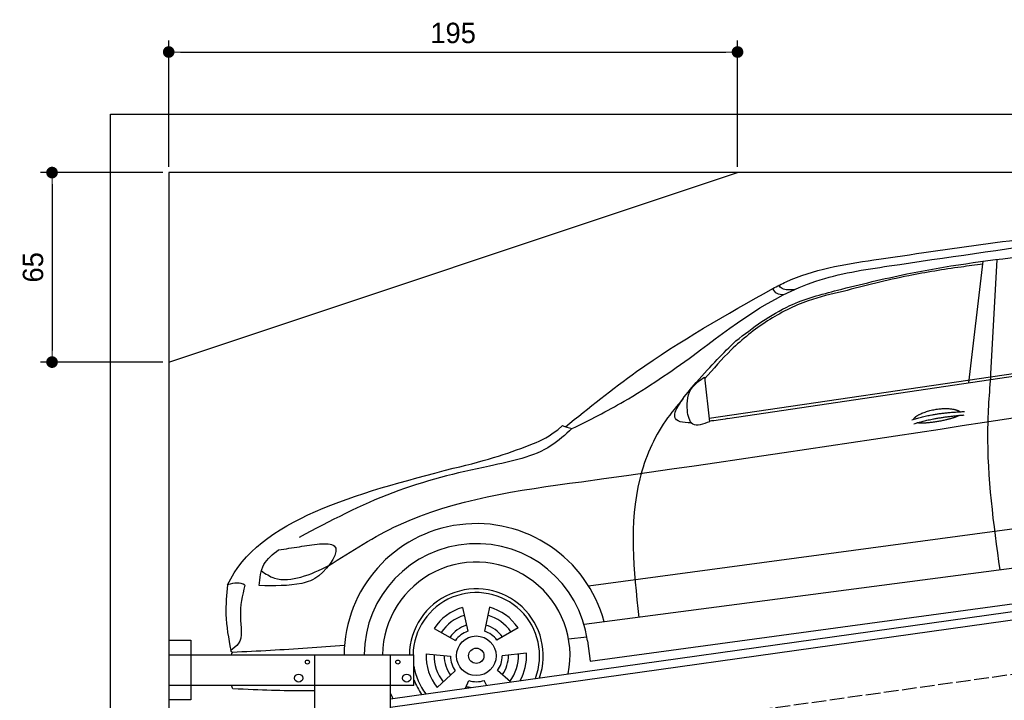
# Model space of a CAD drawing. Extents: x -311 to 6440, y -744 to 5824.
# Tile 4 of 5: x -311 to 3064, y 3490 to 5824. Entities that reach past the tile are written whole.
import ezdxf

# ---------------------------------------------------------------- set-up
doc = ezdxf.new("R2010")
doc.units = 0
doc.header["$LTSCALE"] = 10
doc.header["$MEASUREMENT"] = 0
doc.linetypes.add('GEN3', pattern=[6.25, 5, -1.25])
doc.layers.get('0').update_dxf_attribs({"linetype": 'CONTINUOUS'})
doc.layers.get('DEFPOINTS').update_dxf_attribs({"linetype": 'CONTINUOUS'})
for name, color, linetype in [('3', 6, 'GEN3'), ('CAR', 1, 'CONTINUOUS'), ('SICHTBARE_KANTEN_DIN_', 7, 'CONTINUOUS')]:
    doc.layers.add(name, color=color, linetype=linetype)
doc.layers.add('AM_5', color=3, linetype='CONTINUOUS', lineweight=15)
doc.dimstyles.new('KLAUS_DXF', dxfattribs={"dimscale": 20, "dimtxt": 3.5, "dimasz": 2, "dimexe": 2, "dimexo": 1, "dimgap": 1.5, "dimtad": 1, "dimlfac": 0.1, "dimdsep": 46, "dimtxsty": 'Standard', "dimblk": 'DOT', "dimcen": 2, "dimclrd": 256, "dimclre": 256, "dimclrt": 2, "dimadec": 0, "dimazin": 0, "dimtfac": 1, "dimtmove": 2, "dimatfit": 3, "dimfxl": 1, "dimtolj": 1, "dimarcsym": 0})

# ---------------------------------------------------------------- blocks, each defined once
blk = doc.blocks.new('_DOT')
at = {"color": 0, "linetype": 'ByBlock'}
blk.add_line((-0.5, 0), (-1, 0), dxfattribs=at)
at = {"color": 0, "linetype": 'ByBlock', "const_width": 0.5}
blk.add_lwpolyline([(-0.25, 0, 1), (0.25, 0, 1)], format="xyb", close=True, dxfattribs=at)
blk = doc.blocks.new('*D5')
at = {"layer": 'AM_5', "lineweight": -2, "transparency": 16777216}
for p, q in [((199.5, 5320), (199.5, 5753.4)), ((2149.5, 5320), (2149.5, 5753.4)), ((239.5, 5713.4), (2109.5, 5713.4))]:
    blk.add_line(p, q, dxfattribs=at)
at = {"layer": 'DEFPOINTS', "color": 0, "transparency": 16777216}
for p in [(2149.5, 5713.4), (199.5, 5300), (2149.5, 5300)]:
    blk.add_point(p, dxfattribs=at)
at = {"layer": 'AM_5', "lineweight": -2, "transparency": 16777216, "xscale": 40, "yscale": 40, "zscale": 40, "rotation": 180}
blk.add_blockref('_DOT', (199.5, 5713.4), dxfattribs=at)
at = {"layer": 'AM_5', "lineweight": -2, "transparency": 16777216, "xscale": 40, "yscale": 40, "zscale": 40}
blk.add_blockref('_DOT', (2149.5, 5713.4), dxfattribs=at)
at = {"layer": 'AM_5', "color": 2, "transparency": 16777216, "insert": (1174.5, 5778.4), "char_height": 70, "attachment_point": 5}
blk.add_mtext('\\A1;195', dxfattribs=at)
blk = doc.blocks.new('*D7')
at = {"layer": 'AM_5', "lineweight": -2, "transparency": 16777216}
for p, q in [((179.5, 5300), (-240.5, 5300)), ((-200.5, 5260), (-200.5, 4690)), ((179.6, 4650), (-240.5, 4650))]:
    blk.add_line(p, q, dxfattribs=at)
at = {"layer": 'DEFPOINTS', "color": 0, "transparency": 16777216}
for p in [(199.5, 5300), (-200.5, 4650), (199.6, 4650)]:
    blk.add_point(p, dxfattribs=at)
at = {"layer": 'AM_5', "lineweight": -2, "transparency": 16777216, "xscale": 40, "yscale": 40, "zscale": 40}
for p, rotation in [((-200.5, 5300), 90), ((-200.5, 4650), 270)]:
    blk.add_blockref('_DOT', p, dxfattribs=dict(at, rotation=rotation))
at = {"layer": 'AM_5', "color": 2, "transparency": 16777216, "insert": (-265.5, 4975), "char_height": 70, "attachment_point": 5, "rotation": 90}
blk.add_mtext('\\A1;65', dxfattribs=at)
blk = doc.blocks.new('Car_K')
at = {"layer": 'CAR'}
for p, q in [((5285.1, 2846.6), (5334.8, 3263.8)), ((5361.4, 2878), (5383.3, 3270)), ((4395.3, 2725.6), (6371, 3016)), ((4457.7, 2723.8), (6379.4, 3009)), ((4379.1, 2866.5), (4396.7, 2713.3)), ((3981.4, 2150.9), (5902.5, 2408.8)), ((5954.6, 2278.4), (3966.6, 2017.9)), ((3987.9, 1892.3), (5969.5, 2160.9)), ((3549.7, 2076.4), (3568.1, 1994.6)), ((3641.8, 2077.1), (3624.8, 1995)), ((3452.6, 2004.6), (3525.4, 1963)), ((3740.1, 2007), (3667.9, 1964.2)), ((3913.1, 1968.5), (3976.3, 1975.6)), ((3978.5, 1961.3), (3987.9, 1892.3)), ((3424.8, 1916.8), (3508.3, 1908.9)), ((3769.3, 1919.6), (3685.9, 1910.4)), ((3463.1, 1802.2), (3525.1, 1858.6)), ((3714.2, 1820.9), (3669.9, 1859.8)), ((3559.9, 1799.2), (3571.3, 1825.7)), ((3631.9, 1809.3), (3624.3, 1826.1))]:
    blk.add_line(p, q, dxfattribs=at)
for radius in [67.9, 26.2]:
    blk.add_circle((3597.1, 1910.6), radius, dxfattribs=at)
for radius, start, end in [(453.2, 14.86, 179.5503), (384.7, 7.5734, 179.4702), (321.3, 348.8956, 179.3656), (229.5, 340.7371, 179.1121), (216.8, 338.9836, 179.0598), (172.4, 105.9643, 146.9655), (172.4, 33.9643, 74.9655), (144.5, 106.605, 146.3248), (144.5, 34.605, 74.3248), (110.3, 107.8341, 145.0957), (88.8, 109.097, 143.8328), (88.8, 37.097, 71.8328), (110.3, 35.8341, 73.0957), (172.4, 177.9643, 218.9655), (144.5, 178.605, 218.3248), (110.3, 179.8341, 217.0957), (88.8, 181.097, 215.8328), (88.8, 325.097, 359.8328), (110.3, 323.8341, 1.0957), (144.5, 322.605, 2.3248), (172.4, 330.4173, 2.9655), (216.8, 189.363, 217.0164), (229.5, 201.2851, 215.2629), (88.8, 253.097, 287.8328), (110.3, 251.8341, 260.346), (321.3, 203.8286, 207.1044)]:
    blk.add_arc((3597.1, 1910.6), radius, start, end, dxfattribs=at)
for points in [[(4960.4, 3268.4), (5748.6, 3373.1), (6565.3, 3342.1), (7001.7, 3128.2)], [(4341, 2940.3), (4761.1, 3195.4), (5012, 3247.5), (5597.3, 3332.3)], [(4486.6, 2990.7), (4671.5, 3111.4), (4835.8, 3164.4), (5073.4, 3220), (5478.3, 3280.6), (5845.3, 3309)], [(4613.5, 3170.2), (4659.2, 3193.1), (4960.4, 3268.4)], [(4687.2, 3166.4), (4645.3, 3170.5), (4633.1, 3180.6)], [(3903, 2696.1), (4146.8, 2885.1), (4613.5, 3170.2)], [(4854.3, 3160.3), (4734.7, 3127.8), (4595.7, 3058.9), (4471, 2959.6), (4379.8, 2860.3)], [(4649.4, 3148.3), (4628.6, 3152.5), (4613.5, 3170.2)], [(3925.1, 2689.5), (4103.6, 2783.3), (4341, 2940.3)], [(3091.3, 2219.7), (3330.1, 2358.5), (3957.2, 2507.7), (6400, 2878.8)], [(5392.7, 2204.8), (5351.1, 2680.1), (5361.4, 2878)], [(4396.7, 2713.3), (4339.5, 2705.2), (4320.6, 2752), (4338.5, 2831.7), (4379.1, 2866.5)], [(4306.1, 2792.5), (4245.7, 2716.3), (4157.7, 2518), (4154, 2042.4)], [(3925.1, 2689.5), (3854, 2631.3), (3642.8, 2561.4), (3311.2, 2469.9), (2990.2, 2316.7)], [(3893.1, 2699.9), (3907.7, 2694.5), (3925.3, 2689.7)], [(3059.7, 2295), (3110.1, 2287.6), (3057.8, 2185.2), (2999, 2159), (2853.2, 2151.3)], [(2853.2, 2151.3), (2868.7, 2223.2), (2919.1, 2273.7)], [(2919.1, 2273.7), (2990.6, 2284.7), (3059.7, 2295)], [(2860.2, 2201.5), (2904.9, 2177.1), (2995.7, 2180.6), (3091.3, 2219.7)], [(2744.5, 2154.1), (2738.6, 2052.2), (2755.6, 1929)], [(2803.8, 2152.6), (2788.3, 2043.9), (2781, 1951.5), (2755.6, 1929)], [(3145.3, 1945.7), (2891.3, 1928.7), (2761, 1922.3)]]:
    blk.add_spline(points, degree=3, dxfattribs=at)
for points, degree, knots in [([(5333.6, 3253.4), (5308.7, 3250.3), (5223.6, 3239.4), (5062.6, 3213.6), (4929, 3179.4), (4854.3, 3160.3)], 3, [96.627312, 96.627312, 96.627312, 96.627312, 171.985535, 353.964722, 585.294651, 585.294651, 585.294651, 585.294651]), ([(4334.6, 2709.5), (4303.1, 2709), (4246, 2721.6), (4373.6, 2878.3), (4444.9, 2949.2), (4486.6, 2990.7)], 3, [93.12531, 93.12531, 93.12531, 93.12531, 180.032421, 319.648401, 516.477642, 516.477642, 516.477642, 516.477642]), ([(5096.6, 2721.7), (5100.1, 2730), (5124.3, 2747.3), (5178.1, 2764.2), (5225, 2761.1), (5250, 2752.2), (5255.3, 2747.7), (5255.6, 2747.5)], 5, [0.0314681, 0.0314681, 0.0314681, 0.0314681, 0.0314681, 0.0314681, 0.300106, 0.500106, 0.5095952, 0.5095952, 0.5095952, 0.5095952, 0.5095952, 0.5095952]), ([(5252.3, 2734.9), (5248.8, 2732.7), (5232.1, 2724.4), (5198.9, 2715.8), (5152.6, 2708), (5121.2, 2707.1), (5107.9, 2709.7)], 5, [0.6133618, 0.6133618, 0.6133618, 0.6133618, 0.6133618, 0.6133618, 0.700106, 0.9252293, 0.9252293, 0.9252293, 0.9252293, 0.9252293, 0.9252293]), ([(3518, 2553.7), (3639.3, 2581.7), (3745, 2618.4), (3845.3, 2659.5), (3893, 2699.8)], 3, [0, 0, 0, 0, 247.321337, 334.292188, 334.292188, 334.292188, 334.292188]), ([(3043.2, 1790.9), (3031.6, 1790.6), (2945.8, 1788.9), (2860.9, 1793.2), (2762.4, 1796.9)], 3, [250.354392, 250.354392, 250.354392, 250.354392, 285.458466, 509.835857, 509.835857, 509.835857, 509.835857])]:
    blk.add_open_spline(points, degree=degree, knots=knots, dxfattribs=at)
for points, degree in [([(5090.7, 2719.8), (5164, 2744.5), (5270.4, 2748.1)], 2), ([(5097.2, 2706.5), (5169.3, 2728.8), (5269.6, 2736.4)], 2), ([(4457.7, 2723.8), (4436.9, 2720.6), (4416.2, 2717.4), (4396.5, 2714.9)], 3), ([(2744.5, 2154.1), (2850, 2378.9), (3184, 2466.3), (3518, 2553.7)], 3), ([(2803.8, 2152.6), (2787.9, 2162.9), (2767.7, 2161.4), (2744.5, 2154.1)], 3), ([(2761, 1922.3), (2759.2, 1924.6), (2757.3, 1926.8), (2755.6, 1929)], 3), ([(2757.6, 1914.2), (2758.7, 1916.9), (2759.9, 1919.6), (2761, 1922.3)], 3), ([(2762.4, 1796.9), (2760.8, 1801), (2759.2, 1805.1), (2757.7, 1809.2)], 3)]:
    blk.add_open_spline(points, degree=degree, dxfattribs=at)

msp = doc.modelspace()

# ---------------------------------------------------------------- linework, layer by layer
for p, q in [((-0.481, -499.995), (-0.481, 5500.005)), ((-0.481, 5500.005), (5699.503, 5500.005)), ((199.51, 4650.005), (2149.51, 5300.005)), ((959.991, 3495.181), (3438.83, 3843.559)), ((3445.976, 3814.269), (959.991, 3464.886)), ((199.991, 3696.226), (274.991, 3696.226)), ((199.991, 3696.226), (274.991, 3696.226)), ((274.991, 3696.226), (274.991, 3491.226)), ((274.991, 3696.226), (274.991, 3491.226)), ((199.991, 3646.226), (1039.991, 3646.226)), ((699.991, 1876.226), (699.991, 3646.226)), ((959.991, -193.774), (959.991, 3646.226)), ((1039.991, 3541.226), (1039.991, 3646.226)), ((1039.991, 3541.226), (199.991, 3541.226)), ((274.991, 3491.226), (199.991, 3491.226)), ((274.991, 3491.226), (199.991, 3491.226))]:
    msp.add_line(p, q)
for centre, radius in [((674.991, 3621.226), 7), ((984.991, 3621.226), 7), ((644.991, 3566.226), 14), ((1014.991, 3566.226), 14)]:
    msp.add_circle(centre, radius)
at = {"layer": '3'}
msp.add_line((423.4, 3204.675), (5430.808, 3908.42), dxfattribs=at)
at = {"layer": 'SICHTBARE_KANTEN_DIN_'}
for p, q in [((5499.51, 5300.005), (199.486, 5300.005)), ((199.486, 5300.005), (200.005, -200))]:
    msp.add_line(p, q, dxfattribs=at)

# ---------------------------------------------------------------- block references
at = {"layer": 'CAR'}
msp.add_blockref('Car_K', (-2343.167, 1732.202), dxfattribs=at)

# ---------------------------------------------------------------- dimensions: what is measured, and where the dimension line sits
at = {"layer": 'AM_5'}
dim = msp.add_linear_dim(base=(2149.51, 5713.363), p1=(199.515, 5300.005), p2=(2149.51, 5300.005), dimstyle='KLAUS_DXF', override={"dimtzin": 7}, dxfattribs=at)
dim.commit()
dim.dimension.update_dxf_attribs({"geometry": '*D5', "text_midpoint": (1174.512, 5778.363)})
dim = msp.add_linear_dim(base=(-200.481, 4650.027), p1=(199.515, 5300.005), p2=(199.576, 4650.027), angle=90, dimstyle='KLAUS_DXF', override={"dimtol": 0, "dimlim": 0, "dimtp": 0, "dimtm": 0, "dimtfac": 1, "dimtdec": 2, "dimtolj": 1, "dimtzin": 7}, dxfattribs=at)
dim.commit()
dim.dimension.update_dxf_attribs({"geometry": '*D7', "text_midpoint": (-265.481, 4975.016)})

doc.saveas('drawing.dxf')
